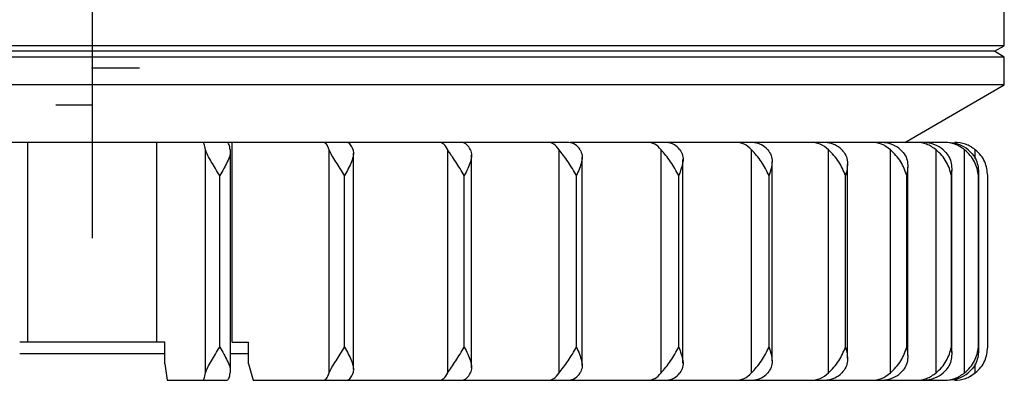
# Model space of a CAD drawing. Header units: millimetres. Extents: x -70 to 195, y 0 to 300.
# Tile 3 of 9: x 135 to 195, y 82 to 104. Entities that reach past the tile are written whole.
import ezdxf

# ---------------------------------------------------------------- set-up
doc = ezdxf.new("R2010")
doc.units = ezdxf.units.MM
doc.header["$PDSIZE"] = -1

msp = doc.modelspace()

# ---------------------------------------------------------------- linework, layer by layer
at = {"color": 7, "linetype": 'Continuous', "lineweight": 25}
for p, q in [((139.573, 141.169), (139.573, 96.669)), ((194.573, 102.49), (194.573, 105.633)), ((194.573, 102.49), (84.573, 102.49)), ((193.973, 102.169), (85.173, 102.169)), ((193.973, 102.169), (194.573, 102.49)), ((194.573, 101.796), (193.973, 102.169)), ((194.573, 101.796), (84.573, 101.796)), ((194.573, 100.133), (194.573, 101.796)), ((194.573, 100.133), (84.573, 100.133)), ((188.573, 96.669), (194.573, 100.133)), ((168.315, 96.669), (110.832, 96.669)), ((135.692, 84.619), (135.692, 96.669)), ((143.455, 84.619), (143.455, 96.669)), ((146.409, 82.762), (146.409, 96.226)), ((147.902, 82.76), (147.902, 96.229)), ((148.008, 84.619), (148.008, 96.669)), ((153.856, 82.762), (153.856, 96.226)), ((161.012, 82.762), (161.012, 96.226)), ((167.732, 82.762), (167.732, 96.226)), ((183.72, 96.669), (168.386, 96.669)), ((173.878, 82.762), (173.878, 96.226)), ((179.326, 82.762), (179.326, 96.226)), ((191.146, 96.669), (183.77, 96.669)), ((183.965, 82.762), (183.965, 96.226)), ((187.7, 82.762), (187.7, 96.226)), ((190.455, 82.762), (190.455, 96.226)), ((192.175, 82.762), (192.175, 96.226)), ((192.823, 95.667), (192.823, 96.226)), ((155.326, 82.974), (155.326, 96.014)), ((162.444, 83.08), (162.444, 95.908)), ((169.113, 83.21), (169.113, 95.779)), ((175.195, 83.35), (175.195, 95.639)), ((180.567, 83.489), (180.567, 95.5)), ((185.12, 83.65), (185.12, 95.338)), ((188.761, 83.818), (188.761, 95.17)), ((147.258, 84.319), (147.258, 94.669)), ((154.787, 84.319), (154.787, 94.669)), ((162.006, 84.319), (162.006, 94.669)), ((168.768, 84.319), (168.768, 94.669)), ((174.936, 84.319), (174.936, 94.669)), ((180.384, 84.319), (180.384, 94.669)), ((185.001, 84.319), (185.001, 94.669)), ((188.694, 84.319), (188.694, 94.669)), ((191.386, 84.319), (191.386, 94.669)), ((191.416, 83.988), (191.416, 95.001)), ((193.024, 84.319), (193.024, 94.669)), ((193.031, 84.156), (193.031, 94.832)), ((193.573, 84.319), (193.573, 94.669)), ((143.953, 84.619), (135.194, 84.619)), ((143.953, 83.319), (143.953, 84.619)), ((148.008, 84.619), (148.994, 84.619)), ((148.994, 83.319), (148.994, 84.619)), ((143.953, 83.919), (135.194, 83.919)), ((148.994, 83.919), (147.902, 83.919)), ((192.823, 82.762), (192.823, 83.322)), ((144.096, 82.319), (147.715, 82.319)), ((149.276, 82.319), (191.146, 82.319))]:
    msp.add_line(p, q, dxfattribs=at)
at = {"color": 7, "linetype": 'Continuous'}
for p, q in [((139.573, 101.169), (142.411, 101.169)), ((139.573, 101.169), (139.573, 93.143)), ((139.573, 98.919), (137.378, 98.919)), ((139.573, 98.919), (139.573, 90.893))]:
    msp.add_line(p, q, dxfattribs=at)
at = {"color": 7, "linetype": 'Continuous', "lineweight": 25, "flags": 128}
for points in [[(143.953, 83.319), (144.033, 82.759), (144.096, 82.319)], [(148.994, 83.319), (149.152, 82.759), (149.276, 82.319)], [(192.909, 82.831), (192.685, 82.656), (192.473, 82.533)]]:
    msp.add_lwpolyline(points, dxfattribs=at)
at = {"color": 7, "linetype": 'Continuous', "lineweight": 25}
for points, knots in [([(146.409, 96.226), (146.382, 96.354), (146.328, 96.609), (146.263, 96.649), (146.231, 96.669)], [0, 0, 0, 0, 0.5, 1, 1, 1, 1]), ([(147.258, 94.669), (147.085, 94.947), (146.824, 95.364), (146.515, 95.891), (146.445, 96.115), (146.409, 96.226)], [0, 0, 0, 0, 0.498883, 0.749389, 1, 1, 1, 1]), ([(147.894, 96.226), (147.893, 96.115), (147.89, 95.891), (147.669, 95.364), (147.422, 94.947), (147.258, 94.669)], [0, 0, 0, 0, 0.250861, 0.501307, 1, 1, 1, 1]), ([(147.894, 96.226), (147.871, 96.34), (147.817, 96.598), (147.752, 96.644), (147.715, 96.669)], [0, 0, 0, 0, 0.43833, 1, 1, 1, 1]), ([(153.856, 96.226), (153.802, 96.354), (153.695, 96.609), (153.567, 96.649), (153.502, 96.669)], [0, 0, 0, 0, 0.5, 1, 1, 1, 1]), ([(154.787, 94.669), (154.614, 94.947), (154.354, 95.364), (154.01, 95.891), (153.907, 96.115), (153.856, 96.226)], [0, 0, 0, 0, 0.498883, 0.749389, 1, 1, 1, 1]), ([(155.295, 96.226), (155.311, 96.115), (155.343, 95.891), (155.173, 95.364), (154.941, 94.947), (154.787, 94.669)], [0, 0, 0, 0, 0.250861, 0.501307, 1, 1, 1, 1]), ([(155.295, 96.226), (155.249, 96.34), (155.143, 96.598), (155.014, 96.644), (154.942, 96.669)], [0, 0, 0, 0, 0.43833, 1, 1, 1, 1]), ([(161.012, 96.226), (160.933, 96.354), (160.775, 96.609), (160.585, 96.649), (160.491, 96.669)], [0, 0, 0, 0, 0.5, 1, 1, 1, 1]), ([(162.006, 94.669), (161.837, 94.947), (161.584, 95.364), (161.211, 95.891), (161.078, 96.115), (161.012, 96.226)], [0, 0, 0, 0, 0.4988829, 0.7493889, 1, 1, 1, 1]), ([(162.376, 96.226), (162.308, 96.34), (162.152, 96.598), (161.962, 96.644), (161.855, 96.669)], [0, 0, 0, 0, 0.4383299, 1, 1, 1, 1]), ([(162.376, 96.226), (162.409, 96.115), (162.474, 95.891), (162.36, 95.364), (162.147, 94.947), (162.006, 94.669)], [0, 0, 0, 0, 0.250861, 0.501307, 1, 1, 1, 1]), ([(167.732, 96.226), (167.629, 96.354), (167.423, 96.609), (167.176, 96.649), (167.053, 96.669)], [0, 0, 0, 0, 0.5, 1, 1, 1, 1]), ([(168.768, 94.669), (168.607, 94.947), (168.365, 95.364), (167.972, 95.891), (167.812, 96.115), (167.732, 96.226)], [0, 0, 0, 0, 0.4988829, 0.7493889, 1, 1, 1, 1]), ([(168.993, 96.226), (168.904, 96.34), (168.701, 96.598), (168.454, 96.644), (168.315, 96.669)], [0, 0, 0, 0, 0.43833, 1, 1, 1, 1]), ([(168.993, 96.226), (169.042, 96.115), (169.14, 95.891), (169.083, 95.364), (168.894, 94.947), (168.768, 94.669)], [0, 0, 0, 0, 0.2508611, 0.5013073, 1, 1, 1, 1]), ([(173.878, 96.226), (173.753, 96.354), (173.504, 96.609), (173.205, 96.649), (173.056, 96.669)], [0, 0, 0, 0, 0.5000001, 1, 1, 1, 1]), ([(174.936, 94.669), (174.786, 94.947), (174.56, 95.364), (174.154, 95.891), (173.97, 96.115), (173.878, 96.226)], [0, 0, 0, 0, 0.498883, 0.749389, 1, 1, 1, 1]), ([(175.012, 96.226), (174.903, 96.34), (174.657, 96.598), (174.358, 96.644), (174.189, 96.669)], [0, 0, 0, 0, 0.43833, 1, 1, 1, 1]), ([(175.012, 96.226), (175.076, 96.115), (175.204, 95.891), (175.205, 95.364), (175.043, 94.947), (174.936, 94.669)], [0, 0, 0, 0, 0.250861, 0.501307, 1, 1, 1, 1]), ([(179.326, 96.226), (179.182, 96.354), (178.895, 96.609), (178.55, 96.649), (178.377, 96.669)], [0, 0, 0, 0, 0.5, 1, 1, 1, 1]), ([(180.384, 94.669), (180.247, 94.947), (180.043, 95.364), (179.633, 95.891), (179.428, 96.115), (179.326, 96.226)], [0, 0, 0, 0, 0.498883, 0.749389, 1, 1, 1, 1]), ([(180.308, 96.226), (180.183, 96.34), (179.899, 96.598), (179.553, 96.644), (179.359, 96.669)], [0, 0, 0, 0, 0.43833, 1, 1, 1, 1]), ([(180.308, 96.226), (180.386, 96.115), (180.542, 95.891), (180.601, 95.364), (180.471, 94.947), (180.384, 94.669)], [0, 0, 0, 0, 0.250861, 0.501307, 1, 1, 1, 1]), ([(183.965, 96.226), (183.805, 96.354), (183.484, 96.609), (183.101, 96.649), (182.909, 96.669)], [0, 0, 0, 0, 0.5, 1, 1, 1, 1]), ([(184.776, 96.226), (184.637, 96.34), (184.32, 96.598), (183.935, 96.644), (183.72, 96.669)], [0, 0, 0, 0, 0.43833, 1, 1, 1, 1]), ([(185.001, 94.669), (184.881, 94.947), (184.701, 95.364), (184.296, 95.891), (184.075, 96.115), (183.965, 96.226)], [0, 0, 0, 0, 0.498883, 0.749389, 1, 1, 1, 1]), ([(184.776, 96.226), (184.866, 96.115), (185.046, 95.891), (185.163, 95.364), (185.066, 94.947), (185.001, 94.669)], [0, 0, 0, 0, 0.250861, 0.501307, 1, 1, 1, 1]), ([(187.7, 96.226), (187.527, 96.354), (187.181, 96.609), (186.765, 96.649), (186.558, 96.669)], [0, 0, 0, 0, 0.5, 1, 1, 1, 1]), ([(188.323, 96.226), (188.173, 96.34), (187.83, 96.598), (187.414, 96.644), (187.181, 96.669)], [0, 0, 0, 0, 0.43833, 1, 1, 1, 1]), ([(188.694, 94.669), (188.593, 94.947), (188.442, 95.364), (188.048, 95.891), (187.816, 96.115), (187.7, 96.226)], [0, 0, 0, 0, 0.4988829, 0.7493889, 1, 1, 1, 1]), ([(188.323, 96.226), (188.424, 96.115), (188.625, 95.891), (188.796, 95.364), (188.735, 94.947), (188.694, 94.669)], [0, 0, 0, 0, 0.2508613, 0.5013074, 1, 1, 1, 1]), ([(190.455, 96.226), (190.273, 96.354), (189.907, 96.609), (189.47, 96.649), (189.251, 96.669)], [0, 0, 0, 0, 0.5, 1, 1, 1, 1]), ([(190.878, 96.226), (190.719, 96.34), (190.358, 96.598), (189.919, 96.644), (189.673, 96.669)], [0, 0, 0, 0, 0.43833, 1, 1, 1, 1]), ([(191.386, 94.669), (191.307, 94.947), (191.187, 95.364), (190.814, 95.891), (190.575, 96.115), (190.455, 96.226)], [0, 0, 0, 0, 0.4988829, 0.7493889, 1, 1, 1, 1]), ([(190.878, 96.226), (190.987, 96.115), (191.205, 95.891), (191.428, 95.364), (191.403, 94.947), (191.386, 94.669)], [0, 0, 0, 0, 0.250861, 0.501307, 1, 1, 1, 1]), ([(192.175, 96.226), (191.986, 96.354), (191.61, 96.609), (191.158, 96.649), (190.932, 96.669)], [0, 0, 0, 0, 0.5, 1, 1, 1, 1]), ([(192.388, 96.226), (192.225, 96.34), (191.852, 96.598), (191.4, 96.644), (191.146, 96.669)], [0, 0, 0, 0, 0.43833, 1, 1, 1, 1]), ([(192.823, 96.226), (192.633, 96.354), (192.253, 96.609), (191.796, 96.649), (191.568, 96.669)], [0, 0, 0, 0, 0.5, 1, 1, 1, 1]), ([(193.024, 94.669), (192.967, 94.947), (192.882, 95.364), (192.537, 95.891), (192.295, 96.115), (192.175, 96.226)], [0, 0, 0, 0, 0.498883, 0.749389, 1, 1, 1, 1]), ([(192.388, 96.226), (192.504, 96.115), (192.734, 95.891), (193.003, 95.364), (193.016, 94.947), (193.024, 94.669)], [0, 0, 0, 0, 0.250861, 0.501307, 1, 1, 1, 1]), ([(193.573, 94.669), (193.541, 94.947), (193.491, 95.364), (193.181, 95.891), (192.943, 96.115), (192.823, 96.226)], [0, 0, 0, 0, 0.498883, 0.749389, 1, 1, 1, 1]), ([(146.409, 82.762), (146.445, 82.874), (146.515, 83.098), (146.825, 83.625), (147.085, 84.042), (147.258, 84.319)], [0, 0, 0, 0, 0.2508614, 0.5013074, 1, 1, 1, 1]), ([(147.258, 84.319), (147.423, 84.042), (147.669, 83.624), (147.89, 83.097), (147.893, 82.874), (147.894, 82.762)], [0, 0, 0, 0, 0.498883, 0.749389, 1, 1, 1, 1]), ([(153.856, 82.762), (153.908, 82.874), (154.01, 83.098), (154.355, 83.625), (154.614, 84.042), (154.787, 84.319)], [0, 0, 0, 0, 0.250861, 0.501307, 1, 1, 1, 1]), ([(154.787, 84.319), (154.941, 84.042), (155.173, 83.624), (155.343, 83.097), (155.311, 82.874), (155.295, 82.762)], [0, 0, 0, 0, 0.498883, 0.749389, 1, 1, 1, 1]), ([(161.012, 82.762), (161.079, 82.874), (161.211, 83.098), (161.584, 83.625), (161.837, 84.042), (162.006, 84.319)], [0, 0, 0, 0, 0.250861, 0.501307, 1, 1, 1, 1]), ([(162.006, 84.319), (162.147, 84.042), (162.36, 83.624), (162.474, 83.097), (162.409, 82.874), (162.376, 82.762)], [0, 0, 0, 0, 0.498883, 0.749389, 1, 1, 1, 1]), ([(167.732, 82.762), (167.812, 82.874), (167.972, 83.098), (168.365, 83.625), (168.607, 84.042), (168.768, 84.319)], [0, 0, 0, 0, 0.2508611, 0.5013073, 1, 1, 1, 1]), ([(168.768, 84.319), (168.894, 84.042), (169.083, 83.624), (169.14, 83.097), (169.042, 82.874), (168.993, 82.762)], [0, 0, 0, 0, 0.498883, 0.749389, 1, 1, 1, 1]), ([(173.878, 82.762), (173.97, 82.874), (174.154, 83.098), (174.56, 83.625), (174.786, 84.042), (174.936, 84.319)], [0, 0, 0, 0, 0.250861, 0.501307, 1, 1, 1, 1]), ([(174.936, 84.319), (175.043, 84.042), (175.205, 83.624), (175.204, 83.097), (175.076, 82.874), (175.012, 82.762)], [0, 0, 0, 0, 0.498883, 0.749389, 1, 1, 1, 1]), ([(179.326, 82.762), (179.428, 82.874), (179.633, 83.098), (180.043, 83.625), (180.248, 84.042), (180.384, 84.319)], [0, 0, 0, 0, 0.2508609, 0.5013073, 1, 1, 1, 1]), ([(180.384, 84.319), (180.471, 84.042), (180.601, 83.624), (180.542, 83.097), (180.386, 82.874), (180.308, 82.762)], [0, 0, 0, 0, 0.498883, 0.749389, 1, 1, 1, 1]), ([(183.965, 82.762), (184.075, 82.874), (184.296, 83.098), (184.702, 83.625), (184.881, 84.042), (185.001, 84.319)], [0, 0, 0, 0, 0.250861, 0.501307, 1, 1, 1, 1]), ([(185.001, 84.319), (185.066, 84.042), (185.163, 83.624), (185.046, 83.097), (184.866, 82.874), (184.776, 82.762)], [0, 0, 0, 0, 0.498883, 0.749389, 1, 1, 1, 1]), ([(187.7, 82.762), (187.816, 82.874), (188.048, 83.098), (188.442, 83.625), (188.593, 84.042), (188.694, 84.319)], [0, 0, 0, 0, 0.250861, 0.501307, 1, 1, 1, 1]), ([(188.694, 84.319), (188.735, 84.042), (188.796, 83.624), (188.625, 83.097), (188.424, 82.874), (188.323, 82.762)], [0, 0, 0, 0, 0.4988829, 0.7493889, 1, 1, 1, 1]), ([(190.455, 82.762), (190.575, 82.874), (190.814, 83.098), (191.187, 83.625), (191.307, 84.042), (191.386, 84.319)], [0, 0, 0, 0, 0.250861, 0.501307, 1, 1, 1, 1]), ([(191.386, 84.319), (191.403, 84.042), (191.428, 83.624), (191.205, 83.097), (190.987, 82.874), (190.878, 82.762)], [0, 0, 0, 0, 0.498883, 0.749389, 1, 1, 1, 1]), ([(192.175, 82.762), (192.295, 82.874), (192.537, 83.098), (192.882, 83.625), (192.967, 84.042), (193.024, 84.319)], [0, 0, 0, 0, 0.250861, 0.501307, 1, 1, 1, 1]), ([(193.024, 84.319), (193.016, 84.042), (193.003, 83.624), (192.734, 83.097), (192.503, 82.874), (192.388, 82.762)], [0, 0, 0, 0, 0.498883, 0.749389, 1, 1, 1, 1]), ([(192.823, 82.762), (192.943, 82.874), (193.181, 83.098), (193.492, 83.625), (193.541, 84.042), (193.573, 84.319)], [0, 0, 0, 0, 0.250861, 0.501307, 1, 1, 1, 1]), ([(146.231, 82.319), (146.263, 82.339), (146.328, 82.379), (146.382, 82.635), (146.409, 82.762)], [0, 0, 0, 0, 0.49896, 1, 1, 1, 1]), ([(147.715, 82.319), (147.752, 82.345), (147.817, 82.39), (147.871, 82.649), (147.894, 82.762)], [0, 0, 0, 0, 0.56167, 1, 1, 1, 1]), ([(153.502, 82.319), (153.567, 82.339), (153.695, 82.379), (153.802, 82.635), (153.856, 82.762)], [0, 0, 0, 0, 0.49896, 1, 1, 1, 1]), ([(154.942, 82.319), (155.014, 82.345), (155.143, 82.39), (155.249, 82.649), (155.295, 82.762)], [0, 0, 0, 0, 0.5616701, 1, 1, 1, 1]), ([(160.491, 82.319), (160.585, 82.339), (160.775, 82.379), (160.933, 82.635), (161.012, 82.762)], [0, 0, 0, 0, 0.49896, 1, 1, 1, 1]), ([(161.855, 82.319), (161.962, 82.345), (162.152, 82.39), (162.308, 82.649), (162.376, 82.762)], [0, 0, 0, 0, 0.56167, 1, 1, 1, 1]), ([(167.053, 82.319), (167.176, 82.339), (167.423, 82.379), (167.629, 82.635), (167.732, 82.762)], [0, 0, 0, 0, 0.49896, 1, 1, 1, 1]), ([(168.315, 82.319), (168.454, 82.345), (168.701, 82.39), (168.904, 82.649), (168.993, 82.762)], [0, 0, 0, 0, 0.56167, 1, 1, 1, 1]), ([(173.056, 82.319), (173.205, 82.339), (173.504, 82.379), (173.753, 82.635), (173.878, 82.762)], [0, 0, 0, 0, 0.4989603, 1, 1, 1, 1]), ([(174.189, 82.319), (174.358, 82.345), (174.657, 82.39), (174.903, 82.649), (175.012, 82.762)], [0, 0, 0, 0, 0.56167, 1, 1, 1, 1]), ([(178.377, 82.319), (178.549, 82.339), (178.894, 82.379), (179.182, 82.635), (179.326, 82.762)], [0, 0, 0, 0, 0.49896, 1, 1, 1, 1]), ([(179.359, 82.319), (179.553, 82.345), (179.899, 82.39), (180.183, 82.649), (180.308, 82.762)], [0, 0, 0, 0, 0.56167, 1, 1, 1, 1]), ([(182.909, 82.319), (183.1, 82.339), (183.484, 82.379), (183.804, 82.635), (183.965, 82.762)], [0, 0, 0, 0, 0.49896, 1, 1, 1, 1]), ([(183.72, 82.319), (183.935, 82.345), (184.32, 82.39), (184.637, 82.649), (184.776, 82.762)], [0, 0, 0, 0, 0.5616701, 1, 1, 1, 1]), ([(186.558, 82.319), (186.765, 82.339), (187.18, 82.379), (187.526, 82.635), (187.7, 82.762)], [0, 0, 0, 0, 0.49896, 1, 1, 1, 1]), ([(187.181, 82.319), (187.414, 82.345), (187.83, 82.39), (188.173, 82.649), (188.323, 82.762)], [0, 0, 0, 0, 0.56167, 1, 1, 1, 1]), ([(189.251, 82.319), (189.469, 82.339), (189.907, 82.379), (190.272, 82.635), (190.455, 82.762)], [0, 0, 0, 0, 0.49896, 1, 1, 1, 1]), ([(189.673, 82.319), (189.919, 82.345), (190.358, 82.39), (190.719, 82.649), (190.878, 82.762)], [0, 0, 0, 0, 0.5616701, 1, 1, 1, 1]), ([(190.932, 82.319), (191.157, 82.339), (191.609, 82.379), (191.986, 82.635), (192.175, 82.762)], [0, 0, 0, 0, 0.49896, 1, 1, 1, 1]), ([(191.146, 82.319), (191.4, 82.345), (191.852, 82.39), (192.225, 82.649), (192.388, 82.762)], [0, 0, 0, 0, 0.56167, 1, 1, 1, 1]), ([(191.568, 82.319), (191.796, 82.339), (192.253, 82.38), (192.633, 82.635), (192.823, 82.762)], [0, 0, 0, 0, 0.500001, 1, 1, 1, 1])]:
    msp.add_open_spline(points, degree=3, knots=knots, dxfattribs=at)
at = {"color": 7, "linetype": 'Continuous'}
for p in [(139.573, 101.169), (139.573, 98.919)]:
    msp.add_point(p, dxfattribs=at)

doc.saveas('drawing.dxf')
